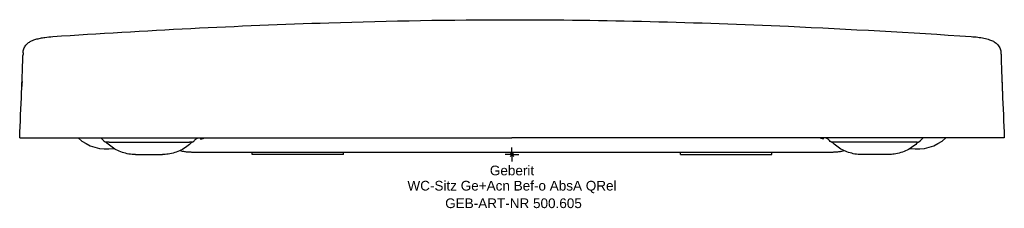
# Model space of a CAD drawing. Header units: millimetres. Extents: x -178 to 178, y -19 to 49.
import ezdxf
from ezdxf.enums import TextEntityAlignment as Align

# ---------------------------------------------------------------- set-up
doc = ezdxf.new("R2010")
doc.units = ezdxf.units.MM
doc.layers.get('0').update_dxf_attribs({"linetype": 'CONTINUOUS'})
for name, color, linetype, lineweight in [('Arbeitspunkt(DIN)', 7, 'CONTINUOUS', 25), ('GEB-ART-NR', 1, 'CONTINUOUS', 18), ('GEB-BEZUG', 2, 'CONTINUOUS', 25), ('GEB-TEXT', 5, 'CONTINUOUS', 18)]:
    doc.layers.add(name, color=color, linetype=linetype, lineweight=lineweight)
doc.layers.add('GEB-KONTUR-A', color=5, linetype='CONTINUOUS')
doc.styles.get("Standard").update_dxf_attribs({"font": 'arial.ttf'})

# ---------------------------------------------------------------- blocks, each defined once
blk = doc.blocks.new('Einfügepunkt')
at = {"layer": 'GEB-BEZUG'}
for p, q in [((-0.71, -0.71), (0.71, 0.71)), ((-0.71, 0.71), (0.71, -0.71))]:
    blk.add_line(p, q, dxfattribs=at)

msp = doc.modelspace()

# ---------------------------------------------------------------- linework, layer by layer
at = {"layer": 'Arbeitspunkt(DIN)', "ltscale": 25}
for q in [(-2.5, 0), (0, 2.5), (0, -2.5), (2.5, 0)]:
    msp.add_line((0, 0), q, dxfattribs=at)
at = {"layer": 'GEB-KONTUR-A', "ltscale": 25}
for p, q in [((-178.02, 6), (0, 6)), ((-146.47, 4.5), (-147.07, 4.5)), ((-145.77, 4.5), (-146.47, 4.5)), ((-145.77, 4.5), (-143.47, 4.5)), ((-143.47, 4.5), (-140.9, 4.5)), ((-140.9, 4.5), (-136.04, 4.5)), ((-115.72, 4.5), (-115.74, 4.5)), ((178.03, 6), (0, 6)), ((116.73, 4.5), (115.64, 4.5)), ((115.74, 4.5), (115.72, 4.5)), ((140.9, 4.5), (136.04, 4.5)), ((143.48, 4.5), (140.9, 4.5)), ((145.77, 4.5), (143.48, 4.5)), ((146.47, 4.5), (145.77, 4.5)), ((146.47, 4.5), (147.07, 4.5)), ((-136.22, 0), (-126.49, 0)), ((-113.61, 0.93), (-113.61, 0.93)), ((-94, 0), (-94, 0.75)), ((-61, 0), (-94, 0)), ((-61, 0), (-61, 0.76)), ((61, 0), (61, 0.76)), ((61, 0), (94, 0)), ((94, 0), (94, 0.75)), ((136.22, 0), (126.49, 0))]:
    msp.add_line(p, q, dxfattribs=at)
for centre, start, end in [((-146.7, 17.09), 227.3015, 279.9609), ((146.7, 17.09), 260.0391, 312.6985)]:
    msp.add_arc(centre, 15.09, start, end, dxfattribs=at)
for centre, major_axis, ratio, start_param, end_param in [((-172.4, 36.56), (-4.5, 0.16), 0.987814, 6.283178, 6.283666), ((172.4, 36.56), (4.5, 0.16), 0.987812, 6.282727, 6.283224)]:
    msp.add_ellipse(centre, major_axis=major_axis, ratio=ratio, start_param=start_param, end_param=end_param, dxfattribs=at)
for points, knots in [([(-166.11, 42.62), (-132.85, 44.85), (-99.54, 46.56), (-44.16, 48.31), (-22.08, 48.7), (0, 48.7)], [0, 0, 0, 0, 10.00145, 10.00145, 16.624508, 16.624508, 16.624508, 16.624508]), ([(0, 48.7), (33.34, 48.7), (66.69, 47.82), (122.05, 45.32), (144.09, 44.1), (166.11, 42.62)], [0, 0, 0, 0, 10.002858, 10.002858, 16.624301, 16.624301, 16.624301, 16.624301]), ([(-176.9, 36.72), (-176.88, 37.23), (-176.77, 37.74), (-176.42, 38.68), (-176.17, 39.11), (-175.57, 39.87), (-175.23, 40.19), (-174.52, 40.71), (-174.16, 40.91), (-173.31, 41.31), (-172.81, 41.49), (-171.77, 41.79), (-171.22, 41.92), (-170.12, 42.14), (-169.57, 42.24), (-168.09, 42.45), (-167.09, 42.55), (-166.11, 42.62)], [0, 0, 0, 0, 0.156994, 0.156994, 0.31176, 0.31176, 0.467497, 0.467497, 0.627054, 0.627054, 0.853604, 0.853604, 1.06614, 1.06614, 1.252621, 1.252621, 1.547903, 1.547903, 1.547903, 1.547903]), ([(166.11, 42.62), (166.92, 42.57), (167.73, 42.49), (169.28, 42.29), (170.02, 42.16), (171.47, 41.87), (172.17, 41.69), (173.26, 41.32), (173.7, 41.15), (174.58, 40.67), (175.03, 40.37), (175.83, 39.58), (176.19, 39.1), (176.66, 38.12), (176.8, 37.63), (176.88, 37), (176.89, 36.86), (176.9, 36.72)], [0, 0, 0, 0, 0.242392, 0.242392, 0.489426, 0.489426, 0.771363, 0.771363, 0.971829, 0.971829, 1.165594, 1.165594, 1.350503, 1.350503, 1.504647, 1.504647, 1.547513, 1.547513, 1.547513, 1.547513]), ([(-177.37, 23.73), (-177.36, 24), (-177.33, 24.59), (-177.3, 25.55), (-177.31, 25.25), (-177.24, 27.1), (-177.2, 28.17), (-177.09, 31.28), (-177.02, 33.37), (-176.93, 35.81)], [2.492185, 2.492185, 2.492185, 2.492185, 4.122605, 4.122605, 6.853704, 6.853704, 8.131298, 8.131298, 9.475389, 9.475389, 9.475389, 9.475389]), ([(-176.9, 36.72), (-176.9, 36.65), (-176.91, 36.51), (-176.91, 36.28), (-176.91, 36.27), (-176.92, 36.19), (-176.92, 36.12), (-176.92, 36.01), (-176.92, 35.97), (-176.93, 35.89), (-176.93, 35.85), (-176.93, 35.81), (-176.93, 35.81), (-176.93, 35.81)], [0, 0, 0, 0, 0.00878906, 0.00878906, 0.00976562, 0.00976562, 0.01409348, 0.01409348, 0.01757812, 0.01757812, 0.01953125, 0.01953125, 0.01953911, 0.01953911, 0.01953911, 0.01953911]), ([(176.9, 36.72), (176.9, 36.68), (176.9, 36.64), (176.9, 36.6), (176.9, 36.56), (176.91, 36.52), (176.91, 36.47), (176.91, 36.43), (176.91, 36.39), (176.91, 36.35), (176.91, 36.31), (176.91, 36.26), (176.92, 36.22), (176.92, 36.2), (176.92, 36.18), (176.92, 36.16), (176.92, 36.13), (176.92, 36.1), (176.92, 36.06), (176.92, 36), (176.93, 35.93), (176.93, 35.86), (176.93, 35.85), (176.93, 35.83), (176.93, 35.81)], [0, 0, 0, 0, 0.00390625, 0.00390625, 0.00390625, 0.00751612, 0.00751612, 0.00751612, 0.01092002, 0.01092002, 0.01092002, 0.01409627, 0.01409627, 0.01409627, 0.015625, 0.015625, 0.015625, 0.017735, 0.017735, 0.017735, 0.02206389, 0.02206389, 0.02206389, 0.02305625, 0.02305625, 0.02305625, 0.02305625]), ([(176.93, 35.81), (177.08, 31.69), (177.19, 28.58), (177.29, 25.83), (177.29, 25.91), (177.3, 25.57), (177.3, 25.52), (177.3, 25.47)], [0, 0, 0, 0, 2.270487, 2.270487, 4.175901, 4.175901, 4.462061, 4.462061, 4.462061, 4.462061]), ([(-177.27, 26.34), (-177.28, 26.14), (-177.28, 25.95), (-177.3, 25.56), (-177.31, 25.36), (-177.32, 24.98), (-177.33, 24.8), (-177.34, 24.61), (-177.34, 24.61), (-177.34, 24.6)], [0.3984288, 0.3984288, 0.3984288, 0.3984288, 0.42410989, 0.42410989, 0.45243212, 0.45243212, 0.48133751, 0.48133751, 0.48250957, 0.48250957, 0.48250957, 0.48250957]), ([(177.27, 26.34), (177.27, 26.18), (177.28, 26.02), (177.29, 25.87), (177.29, 25.83), (177.29, 25.8), (177.29, 25.76), (177.3, 25.6), (177.3, 25.44), (177.31, 25.29), (177.31, 25.25), (177.31, 25.21), (177.32, 25.17), (177.32, 25.1), (177.32, 25.02), (177.32, 24.95), (177.33, 24.84), (177.33, 24.73), (177.34, 24.62), (177.34, 24.62), (177.34, 24.61), (177.34, 24.61), (177.34, 24.55), (177.34, 24.5), (177.34, 24.45), (177.35, 24.42), (177.35, 24.39), (177.35, 24.37), (177.35, 24.36), (177.35, 24.34), (177.35, 24.33), (177.35, 24.32), (177.35, 24.31), (177.35, 24.3), (177.35, 24.3), (177.35, 24.29), (177.35, 24.29), (177.35, 24.25), (177.35, 24.22), (177.35, 24.18), (177.35, 24.17), (177.35, 24.15), (177.36, 24.14), (177.36, 24.04), (177.36, 23.94), (177.36, 23.85), (177.36, 23.85), (177.36, 23.84), (177.36, 23.83), (177.37, 23.74), (177.37, 23.66), (177.37, 23.57), (177.37, 23.56), (177.37, 23.55), (177.37, 23.54), (177.38, 23.46), (177.38, 23.38), (177.38, 23.3), (177.38, 23.29), (177.38, 23.27), (177.38, 23.26), (177.39, 23.19), (177.39, 23.12), (177.39, 23.05), (177.4, 23.02), (177.4, 23), (177.4, 22.98), (177.4, 22.97), (177.4, 22.97), (177.4, 22.96), (177.4, 22.91), (177.41, 22.86), (177.41, 22.81), (177.41, 22.8), (177.41, 22.79), (177.42, 22.78), (177.42, 22.75), (177.42, 22.72), (177.42, 22.69), (177.42, 22.69), (177.42, 22.69), (177.42, 22.69), (177.42, 22.68), (177.43, 22.66), (177.43, 22.65), (177.43, 22.64), (177.43, 22.64), (177.43, 22.63), (177.43, 22.62), (177.43, 22.62), (177.43, 22.61), (177.43, 22.61), (177.43, 22.61), (177.43, 22.61), (177.43, 22.58), (177.43, 22.56), (177.43, 22.54)], [0.4128688, 0.4128688, 0.4128688, 0.4128688, 0.4307247, 0.4307247, 0.4307247, 0.4346546, 0.4346546, 0.4346546, 0.4540685, 0.4540685, 0.4540685, 0.4588808, 0.4588808, 0.4588808, 0.46875, 0.46875, 0.46875, 0.4838059, 0.4838059, 0.4838059, 0.484375, 0.484375, 0.484375, 0.4921875, 0.4921875, 0.4921875, 0.4960937, 0.4960937, 0.4960937, 0.4980469, 0.4980469, 0.4980469, 0.4993725, 0.4993725, 0.4993725, 0.5, 0.5, 0.5, 0.5068589, 0.5068589, 0.5068589, 0.5094947, 0.5094947, 0.5094947, 0.5278472, 0.5278472, 0.5278472, 0.5291279, 0.5291279, 0.5291279, 0.5471527, 0.5471527, 0.5471527, 0.5492642, 0.5492642, 0.5492642, 0.5668111, 0.5668111, 0.5668111, 0.5700017, 0.5700017, 0.5700017, 0.5865304, 0.5865304, 0.5865304, 0.5926409, 0.5926409, 0.5926409, 0.5937665, 0.5937665, 0.5937665, 0.6063725, 0.6063725, 0.6063725, 0.609375, 0.609375, 0.609375, 0.617025, 0.617025, 0.617025, 0.6171875, 0.6171875, 0.6171875, 0.6210937, 0.6210937, 0.6210937, 0.6230469, 0.6230469, 0.6230469, 0.6246038, 0.6246038, 0.6246038, 0.625, 0.625, 0.625, 0.6310816, 0.6310816, 0.6310816, 0.6310816]), ([(-178.02, 6), (-178.09, 6), (-178.11, 6.02), (-178.12, 6.04), (-178.12, 6.05), (-178.12, 6.05)], [0.000001, 0.000001, 0.000001, 0.000001, 2.161246, 2.161246, 2.56565, 2.56565, 2.56565, 2.56565]), ([(-147.52, 4.73), (-147.6, 4.84), (-147.69, 4.94), (-147.87, 5.14), (-147.97, 5.24), (-148.28, 5.54), (-148.5, 5.72), (-148.77, 5.93), (-148.82, 5.97), (-148.87, 6)], [0, 0, 0, 0, 0.0393107, 0.0393107, 0.0839824, 0.0839824, 0.1782543, 0.1782543, 0.1975242, 0.1975242, 0.1975242, 0.1975242]), ([(-147.07, 4.5), (-147.1, 4.5), (-147.13, 4.51), (-147.18, 4.51), (-147.21, 4.52), (-147.29, 4.54), (-147.35, 4.57), (-147.44, 4.64), (-147.49, 4.68), (-147.52, 4.73)], [0, 0, 0, 0, 0.00829577, 0.00829577, 0.01641474, 0.01641474, 0.03428734, 0.03428734, 0.05220762, 0.05220762, 0.05220762, 0.05220762]), ([(-136.22, 0), (-137.83, 0), (-139.45, 0.27), (-142.48, 1.28), (-143.92, 2.03), (-145.82, 3.44), (-146.42, 3.95), (-146.97, 4.5)], [0.000001, 0.000001, 0.000001, 0.000001, 0.481353, 0.481353, 0.95695, 0.95695, 1.192022, 1.192022, 1.192022, 1.192022]), ([(-136.04, 4.5), (-136.04, 4.5), (-136.04, 4.5), (-136, 4.5), (-135.95, 4.5), (-135.87, 4.5), (-135.82, 4.5), (-135.76, 4.5), (-135.75, 4.5), (-135.68, 4.5), (-135.63, 4.5), (-135.53, 4.5), (-135.48, 4.5), (-135.41, 4.5), (-135.38, 4.5), (-135.28, 4.5), (-135.2, 4.5), (-135.09, 4.5), (-135.06, 4.5), (-134.97, 4.5), (-134.92, 4.5), (-134.79, 4.5), (-134.72, 4.5), (-134.61, 4.5), (-134.58, 4.5), (-134.47, 4.5), (-134.39, 4.5), (-134.23, 4.5), (-134.14, 4.5), (-134.04, 4.5), (-134.02, 4.5), (-133.9, 4.5), (-133.8, 4.5), (-133.6, 4.5), (-133.52, 4.5), (-133.34, 4.5), (-133.25, 4.5), (-133.11, 4.5), (-133.06, 4.5), (-132.95, 4.5), (-132.88, 4.5), (-132.68, 4.5), (-132.55, 4.5), (-132.37, 4.5), (-132.33, 4.5), (-132.23, 4.5), (-132.18, 4.5), (-132.03, 4.5), (-131.93, 4.5), (-131.73, 4.5), (-131.63, 4.5), (-131.51, 4.5), (-131.5, 4.5), (-131.46, 4.5), (-131.43, 4.5), (-131.28, 4.5), (-131.16, 4.5), (-130.91, 4.5), (-130.78, 4.5), (-130.66, 4.5)], [0, 0, 0, 0, 0.0011018, 0.0011018, 0.0515983, 0.0515983, 0.1, 0.1, 0.1120271, 0.1120271, 0.1624066, 0.1624066, 0.2, 0.2, 0.2229951, 0.2229951, 0.2766104, 0.2766104, 0.2999999, 0.2999999, 0.3339976, 0.3339976, 0.3815552, 0.3815552, 0.3999999, 0.3999999, 0.4450503, 0.4450503, 0.4912331, 0.4912331, 0.4999999, 0.4999999, 0.5562248, 0.5562248, 0.5999998, 0.5999998, 0.6452353, 0.6452353, 0.6668986, 0.6668986, 0.6999998, 0.6999998, 0.7574317, 0.7574317, 0.7780542, 0.7780542, 0.7999997, 0.7999997, 0.8415342, 0.8415342, 0.8829925, 0.8829925, 0.8890605, 0.8890605, 0.8999997, 0.8999997, 0.9499997, 0.9499997, 0.9999997, 0.9999997, 0.9999997, 0.9999997]), ([(-130.66, 4.5), (-130.58, 4.5), (-130.51, 4.5), (-130.21, 4.5), (-129.99, 4.5), (-129.67, 4.5), (-129.58, 4.5), (-129.28, 4.5), (-129.07, 4.5), (-128.77, 4.5), (-128.67, 4.5), (-128.38, 4.5), (-128.19, 4.5), (-127.89, 4.5), (-127.79, 4.5), (-127.52, 4.5), (-127.35, 4.5), (-127.09, 4.5), (-126.98, 4.5), (-126.73, 4.5), (-126.59, 4.5), (-126.35, 4.5), (-126.24, 4.5), (-126, 4.5), (-125.87, 4.5), (-125.62, 4.5), (-125.49, 4.5), (-125.25, 4.5), (-125.12, 4.5), (-124.86, 4.5), (-124.72, 4.5), (-124.46, 4.5), (-124.34, 4.5), (-124.05, 4.5), (-123.89, 4.5), (-123.6, 4.5), (-123.48, 4.5), (-123.17, 4.5), (-122.98, 4.5), (-122.68, 4.5), (-122.57, 4.5), (-122.26, 4.5), (-122.07, 4.5), (-121.78, 4.5), (-121.69, 4.5), (-121.4, 4.5), (-121.2, 4.5), (-120.93, 4.5), (-120.85, 4.5), (-120.57, 4.5), (-120.37, 4.5), (-120.12, 4.5), (-120.05, 4.5), (-119.79, 4.5), (-119.59, 4.5), (-119.35, 4.5), (-119.3, 4.5), (-119.06, 4.5), (-118.86, 4.5), (-118.64, 4.5), (-118.61, 4.5), (-118.38, 4.5), (-118.21, 4.5), (-118.02, 4.5), (-117.99, 4.5), (-117.8, 4.5), (-117.64, 4.5), (-117.48, 4.5), (-117.47, 4.5), (-117.31, 4.5), (-117.18, 4.5), (-117.06, 4.5), (-117.05, 4.5), (-116.93, 4.5), (-116.82, 4.5), (-116.73, 4.5)], [0, 0, 0, 0, 0.0130234, 0.0130234, 0.0526316, 0.0526316, 0.068025, 0.068025, 0.1052632, 0.1052632, 0.1228016, 0.1228016, 0.1578947, 0.1578947, 0.1777112, 0.1777112, 0.2105263, 0.2105263, 0.2326201, 0.2326201, 0.2631579, 0.2631579, 0.2872253, 0.2872253, 0.3157895, 0.3157895, 0.3421222, 0.3421222, 0.368421, 0.368421, 0.3969484, 0.3969484, 0.4210526, 0.4210526, 0.4515699, 0.4515699, 0.4736842, 0.4736842, 0.5067693, 0.5067693, 0.5263158, 0.5263158, 0.5614274, 0.5614274, 0.5789474, 0.5789474, 0.6162436, 0.6162436, 0.6315789, 0.6315789, 0.671064, 0.671064, 0.6842105, 0.6842105, 0.7258832, 0.7258832, 0.7368421, 0.7368421, 0.7807424, 0.7807424, 0.7894737, 0.7894737, 0.8355648, 0.8355648, 0.8421052, 0.8421052, 0.8903851, 0.8903851, 0.8947368, 0.8947368, 0.9451875, 0.9451875, 0.9473684, 0.9473684, 1, 1, 1, 1]), ([(-115.74, 4.5), (-116.91, 3.33), (-118.29, 2.33), (-121.22, 0.87), (-122.8, 0.37), (-125.08, 0.05), (-125.79, 0), (-126.49, 0)], [0, 0, 0, 0, 0.498551, 0.498551, 0.98165, 0.98165, 1.191804, 1.191804, 1.191804, 1.191804]), ([(-115.64, 4.5), (-115.65, 4.5), (-115.65, 4.5), (-115.7, 4.5), (-115.73, 4.5), (-115.95, 4.5), (-116.27, 4.5), (-116.73, 4.5)], [0, 0, 0, 0, 0.0878935, 0.0878935, 0.1752158, 0.1752158, 0.4910799, 0.4910799, 0.4910799, 0.4910799]), ([(-115.17, 4.73), (-115.21, 4.68), (-115.25, 4.64), (-115.36, 4.57), (-115.42, 4.54), (-115.51, 4.52), (-115.54, 4.51), (-115.59, 4.51), (-115.6, 4.5), (-115.62, 4.5), (-115.63, 4.5), (-115.64, 4.5), (-115.64, 4.5), (-115.64, 4.5), (-115.64, 4.5), (-115.64, 4.5)], [0, 0, 0, 0, 0.01918232, 0.01918232, 0.03805588, 0.03805588, 0.04740674, 0.04740674, 0.05213211, 0.05213211, 0.05390291, 0.05390291, 0.05398591, 0.05398591, 0.05401549, 0.05401549, 0.05401549, 0.05401549]), ([(-113.56, 5.96), (-113.56, 5.96), (-113.56, 5.96), (-113.56, 5.96), (-113.59, 5.96), (-113.74, 5.91), (-113.81, 5.88), (-113.96, 5.8), (-114.01, 5.78), (-114.15, 5.7), (-114.25, 5.64), (-114.44, 5.5), (-114.53, 5.42), (-114.76, 5.21), (-114.88, 5.08), (-115.06, 4.87), (-115.11, 4.8), (-115.17, 4.73)], [0.3081465, 0.3081465, 0.3081465, 0.3081465, 0.3137843, 0.3137843, 0.4147229, 0.4147229, 0.4715876, 0.4715876, 0.494469, 0.494469, 0.5321499, 0.5321499, 0.5694696, 0.5694696, 0.6249804, 0.6249804, 0.6508524, 0.6508524, 0.6508524, 0.6508524]), ([(-112.86, 5.64), (-112.86, 5.64), (-112.86, 5.64), (-112.85, 5.64), (-112.84, 5.64), (-112.83, 5.64), (-112.82, 5.65), (-112.8, 5.65), (-112.79, 5.65), (-112.77, 5.65), (-112.76, 5.65), (-112.75, 5.65), (-112.73, 5.66), (-112.71, 5.66), (-112.69, 5.66), (-112.66, 5.66), (-112.65, 5.67), (-112.63, 5.67), (-112.6, 5.67), (-112.58, 5.67), (-112.55, 5.68), (-112.53, 5.68), (-112.51, 5.68), (-112.5, 5.69), (-112.49, 5.69), (-112.48, 5.69), (-112.47, 5.69), (-112.47, 5.69), (-112.46, 5.69), (-112.46, 5.69), (-112.45, 5.69), (-112.45, 5.69), (-112.44, 5.69), (-112.44, 5.69), (-112.4, 5.7), (-112.36, 5.71), (-112.32, 5.71), (-112.3, 5.72), (-112.29, 5.72), (-112.27, 5.72), (-112.24, 5.73), (-112.21, 5.73), (-112.18, 5.74), (-112.17, 5.74), (-112.16, 5.74), (-112.16, 5.74), (-112.15, 5.74), (-112.14, 5.75), (-112.13, 5.75), (-112.12, 5.75), (-112.12, 5.75), (-112.11, 5.75), (-112.1, 5.75), (-112.1, 5.75), (-112.09, 5.76), (-112.06, 5.76), (-112.04, 5.77), (-112.01, 5.77), (-111.99, 5.78), (-111.96, 5.78), (-111.94, 5.79), (-111.92, 5.79), (-111.91, 5.8), (-111.89, 5.8), (-111.87, 5.81), (-111.86, 5.81), (-111.84, 5.82), (-111.83, 5.82), (-111.81, 5.83), (-111.8, 5.83), (-111.8, 5.83), (-111.79, 5.83), (-111.78, 5.84), (-111.78, 5.84), (-111.77, 5.84), (-111.76, 5.84), (-111.76, 5.85), (-111.75, 5.85), (-111.74, 5.85), (-111.74, 5.85), (-111.73, 5.86), (-111.72, 5.86), (-111.71, 5.86), (-111.7, 5.87), (-111.68, 5.87), (-111.67, 5.88), (-111.66, 5.89), (-111.64, 5.89), (-111.63, 5.9), (-111.62, 5.9), (-111.61, 5.91)], [0, 0, 0, 0, 0.0336351, 0.0336351, 0.0336351, 0.0674978, 0.0674978, 0.0674978, 0.101943, 0.101943, 0.101943, 0.125, 0.125, 0.125, 0.1608685, 0.1608685, 0.1608685, 0.1875, 0.1875, 0.1875, 0.21875, 0.21875, 0.21875, 0.234375, 0.234375, 0.234375, 0.2400963, 0.2400963, 0.2400963, 0.2460466, 0.2460466, 0.2460466, 0.25, 0.25, 0.25, 0.3381694, 0.3381694, 0.3381694, 0.375, 0.375, 0.375, 0.4375, 0.4375, 0.4375, 0.4563037, 0.4563037, 0.4563037, 0.4749719, 0.4749719, 0.4749719, 0.4921212, 0.4921212, 0.4921212, 0.5, 0.5, 0.5, 0.5487105, 0.5487105, 0.5487105, 0.5998761, 0.5998761, 0.5998761, 0.6445776, 0.6445776, 0.6445776, 0.6994543, 0.6994543, 0.6994543, 0.75, 0.75, 0.75, 0.7827537, 0.7827537, 0.7827537, 0.8154606, 0.8154606, 0.8154606, 0.8456833, 0.8456833, 0.8456833, 0.875, 0.875, 0.875, 0.9221708, 0.9221708, 0.9221708, 0.9680296, 0.9680296, 0.9680296, 1, 1, 1, 1]), ([(-111.61, 5.91), (-111.59, 5.92), (-111.57, 5.94), (-111.53, 5.96), (-111.52, 5.97), (-111.51, 5.99), (-111.5, 5.99), (-111.5, 6), (-111.5, 6), (-111.49, 6)], [0, 0, 0, 0, 0.0625, 0.0625, 0.09375, 0.09375, 0.109375, 0.109375, 0.1174285, 0.1174285, 0.1174285, 0.1174285]), ([(111.61, 5.91), (111.56, 5.94), (111.52, 5.97), (111.5, 6), (111.5, 6), (111.5, 6), (111.49, 6)], [0, 0, 0, 0, 0.1121808, 0.1121808, 0.1121808, 0.1158038, 0.1158038, 0.1158038, 0.1158038]), ([(112.86, 5.64), (112.81, 5.65), (112.76, 5.65), (112.71, 5.66), (112.66, 5.66), (112.61, 5.67), (112.56, 5.68), (112.52, 5.68), (112.48, 5.69), (112.44, 5.69), (112.4, 5.7), (112.35, 5.71), (112.31, 5.71), (112.27, 5.72), (112.23, 5.73), (112.19, 5.74), (112.16, 5.74), (112.13, 5.75), (112.09, 5.76), (112.03, 5.77), (111.98, 5.78), (111.93, 5.79), (111.92, 5.8), (111.91, 5.8), (111.89, 5.8), (111.84, 5.82), (111.8, 5.83), (111.76, 5.84), (111.72, 5.86), (111.68, 5.87), (111.65, 5.89), (111.64, 5.9), (111.63, 5.9), (111.61, 5.91)], [0, 0, 0, 0, 0.089139, 0.089139, 0.089139, 0.1775232, 0.1775232, 0.1775232, 0.25, 0.25, 0.25, 0.3378149, 0.3378149, 0.3378149, 0.4269868, 0.4269868, 0.4269868, 0.5, 0.5, 0.5, 0.6346264, 0.6346264, 0.6346264, 0.6706217, 0.6706217, 0.6706217, 0.8083948, 0.8083948, 0.8083948, 0.9475104, 0.9475104, 0.9475104, 1, 1, 1, 1]), ([(115.17, 4.73), (114.99, 4.96), (114.8, 5.18), (114.45, 5.49), (114.31, 5.6), (114.12, 5.72), (114.06, 5.75), (113.95, 5.81), (113.88, 5.84), (113.78, 5.89), (113.74, 5.9), (113.65, 5.94), (113.62, 5.95), (113.57, 5.96), (113.56, 5.96), (113.56, 5.96)], [0, 0, 0, 0, 0.086117, 0.086117, 0.1408445, 0.1408445, 0.1632422, 0.1632422, 0.1953973, 0.1953973, 0.2298497, 0.2298497, 0.2796825, 0.2796825, 0.3428546, 0.3428546, 0.3428546, 0.3428546]), ([(115.64, 4.5), (115.6, 4.5), (115.57, 4.51), (115.5, 4.52), (115.47, 4.53), (115.38, 4.56), (115.32, 4.59), (115.23, 4.66), (115.2, 4.69), (115.17, 4.73)], [0, 0, 0, 0, 0.01023215, 0.01023215, 0.02017019, 0.02017019, 0.03918206, 0.03918206, 0.05405024, 0.05405024, 0.05405024, 0.05405024]), ([(126.49, 0), (124.88, 0), (123.26, 0.27), (120.23, 1.28), (118.79, 2.03), (116.89, 3.44), (116.29, 3.95), (115.74, 4.5)], [0, 0, 0, 0, 0.481343, 0.481343, 0.95694, 0.95694, 1.19202, 1.19202, 1.19202, 1.19202]), ([(130.66, 4.5), (130.58, 4.5), (130.51, 4.5), (130.21, 4.5), (129.99, 4.5), (129.67, 4.5), (129.59, 4.5), (129.29, 4.5), (129.07, 4.5), (128.77, 4.5), (128.67, 4.5), (128.38, 4.5), (128.19, 4.5), (127.89, 4.5), (127.79, 4.5), (127.52, 4.5), (127.36, 4.5), (127.09, 4.5), (126.98, 4.5), (126.74, 4.5), (126.59, 4.5), (126.35, 4.5), (126.24, 4.5), (126, 4.5), (125.87, 4.5), (125.62, 4.5), (125.5, 4.5), (125.25, 4.5), (125.12, 4.5), (124.86, 4.5), (124.72, 4.5), (124.46, 4.5), (124.34, 4.5), (124.05, 4.5), (123.89, 4.5), (123.6, 4.5), (123.48, 4.5), (123.17, 4.5), (122.98, 4.5), (122.68, 4.5), (122.57, 4.5), (122.26, 4.5), (122.07, 4.5), (121.78, 4.5), (121.69, 4.5), (121.4, 4.5), (121.2, 4.5), (120.93, 4.5), (120.85, 4.5), (120.57, 4.5), (120.37, 4.5), (120.12, 4.5), (120.05, 4.5), (119.79, 4.5), (119.59, 4.5), (119.35, 4.5), (119.3, 4.5), (119.06, 4.5), (118.86, 4.5), (118.65, 4.5), (118.61, 4.5), (118.38, 4.5), (118.21, 4.5), (118.02, 4.5), (117.99, 4.5), (117.8, 4.5), (117.64, 4.5), (117.48, 4.5), (117.47, 4.5), (117.31, 4.5), (117.18, 4.5), (117.06, 4.5), (117.05, 4.5), (116.93, 4.5), (116.82, 4.5), (116.73, 4.5)], [0, 0, 0, 0, 0.0130234, 0.0130234, 0.0526316, 0.0526316, 0.068025, 0.068025, 0.1052632, 0.1052632, 0.1228016, 0.1228016, 0.1578947, 0.1578947, 0.1777112, 0.1777112, 0.2105263, 0.2105263, 0.2326201, 0.2326201, 0.2631579, 0.2631579, 0.2872253, 0.2872253, 0.3157895, 0.3157895, 0.3421222, 0.3421222, 0.368421, 0.368421, 0.3969484, 0.3969484, 0.4210526, 0.4210526, 0.4515699, 0.4515699, 0.4736842, 0.4736842, 0.5067693, 0.5067693, 0.5263158, 0.5263158, 0.5614274, 0.5614274, 0.5789474, 0.5789474, 0.6162436, 0.6162436, 0.6315789, 0.6315789, 0.671064, 0.671064, 0.6842105, 0.6842105, 0.7258832, 0.7258832, 0.7368421, 0.7368421, 0.7807424, 0.7807424, 0.7894737, 0.7894737, 0.8355648, 0.8355648, 0.8421052, 0.8421052, 0.8903851, 0.8903851, 0.8947368, 0.8947368, 0.9451875, 0.9451875, 0.9473684, 0.9473684, 1, 1, 1, 1]), ([(136.04, 4.5), (136.04, 4.5), (136.04, 4.5), (136, 4.5), (135.95, 4.5), (135.87, 4.5), (135.82, 4.5), (135.76, 4.5), (135.75, 4.5), (135.68, 4.5), (135.63, 4.5), (135.53, 4.5), (135.48, 4.5), (135.41, 4.5), (135.38, 4.5), (135.28, 4.5), (135.2, 4.5), (135.09, 4.5), (135.06, 4.5), (134.97, 4.5), (134.92, 4.5), (134.79, 4.5), (134.72, 4.5), (134.61, 4.5), (134.58, 4.5), (134.47, 4.5), (134.39, 4.5), (134.23, 4.5), (134.14, 4.5), (134.04, 4.5), (134.03, 4.5), (133.9, 4.5), (133.8, 4.5), (133.6, 4.5), (133.52, 4.5), (133.34, 4.5), (133.25, 4.5), (133.11, 4.5), (133.06, 4.5), (132.95, 4.5), (132.88, 4.5), (132.68, 4.5), (132.55, 4.5), (132.38, 4.5), (132.33, 4.5), (132.23, 4.5), (132.18, 4.5), (132.03, 4.5), (131.93, 4.5), (131.73, 4.5), (131.63, 4.5), (131.51, 4.5), (131.5, 4.5), (131.46, 4.5), (131.43, 4.5), (131.28, 4.5), (131.16, 4.5), (130.91, 4.5), (130.78, 4.5), (130.66, 4.5)], [0, 0, 0, 0, 0.0011018, 0.0011018, 0.0515983, 0.0515983, 0.1, 0.1, 0.1120271, 0.1120271, 0.1624066, 0.1624066, 0.2, 0.2, 0.2229951, 0.2229951, 0.2766104, 0.2766104, 0.2999999, 0.2999999, 0.3339976, 0.3339976, 0.3815552, 0.3815552, 0.3999999, 0.3999999, 0.4450503, 0.4450503, 0.4912331, 0.4912331, 0.4999999, 0.4999999, 0.5562248, 0.5562248, 0.5999998, 0.5999998, 0.6452353, 0.6452353, 0.6668986, 0.6668986, 0.6999998, 0.6999998, 0.7574317, 0.7574317, 0.7780542, 0.7780542, 0.7999997, 0.7999997, 0.8415342, 0.8415342, 0.8829925, 0.8829925, 0.8890605, 0.8890605, 0.8999997, 0.8999997, 0.9499997, 0.9499997, 0.9999997, 0.9999997, 0.9999997, 0.9999997]), ([(146.97, 4.5), (145.8, 3.33), (144.42, 2.33), (141.49, 0.87), (139.91, 0.37), (137.63, 0.05), (136.92, 0), (136.22, 0)], [0, 0, 0, 0, 0.498551, 0.498551, 0.98165, 0.98165, 1.191804, 1.191804, 1.191804, 1.191804]), ([(147.07, 4.5), (147.06, 4.5), (147.06, 4.5), (147.01, 4.5), (146.99, 4.5), (146.97, 4.5)], [0, 0, 0, 0, 0.1000497, 0.1000497, 0.1474033, 0.1474033, 0.1474033, 0.1474033]), ([(147.52, 4.73), (147.49, 4.68), (147.44, 4.64), (147.34, 4.57), (147.29, 4.54), (147.2, 4.52), (147.17, 4.51), (147.13, 4.51), (147.12, 4.5), (147.09, 4.5), (147.09, 4.5), (147.08, 4.5), (147.08, 4.5), (147.08, 4.5), (147.08, 4.5), (147.07, 4.5), (147.07, 4.5), (147.07, 4.5)], [0, 0, 0, 0, 0.01815823, 0.01815823, 0.03602217, 0.03602217, 0.04486997, 0.04486997, 0.04934055, 0.04934055, 0.05101587, 0.05101587, 0.05164405, 0.05164405, 0.05187962, 0.05187962, 0.05210361, 0.05210361, 0.05210361, 0.05210361]), ([(148.87, 6), (148.66, 5.85), (148.45, 5.68), (148.12, 5.39), (148, 5.27), (147.76, 5.02), (147.63, 4.88), (147.52, 4.73)], [1.1562677, 1.1562677, 1.1562677, 1.1562677, 1.2439787, 1.2439787, 1.2977052, 1.2977052, 1.3535849, 1.3535849, 1.3535849, 1.3535849]), ([(178.03, 6), (178.09, 6), (178.11, 6.02), (178.12, 6.04), (178.12, 6.05), (178.12, 6.05)], [0.000001, 0.000001, 0.000001, 0.000001, 2.161246, 2.161246, 2.56565, 2.56565, 2.56565, 2.56565]), ([(0, 0.78), (-11.41, 0.78), (-22.95, 0.78), (-44.21, 0.77), (-54.2, 0.77), (-71.37, 0.76), (-78.86, 0.75), (-91.77, 0.75), (-97.34, 0.75), (-106.3, 0.76), (-109.59, 0.77), (-114, 0.78), (-115.04, 0.78), (-116, 0.8), (-116.14, 0.8), (-116.61, 0.82), (-116.79, 0.82), (-117.46, 0.88), (-117.62, 0.89), (-117.99, 0.94), (-118.2, 0.96), (-118.89, 1.06), (-119.43, 1.16), (-120.06, 1.31), (-120.16, 1.34), (-120.25, 1.36)], [0, 0, 0, 0, 3.423, 3.423, 6.620599, 6.620599, 9.54451, 9.54451, 12.461285, 12.461285, 15.489765, 15.489765, 18.586667, 18.586667, 19.277343, 19.277343, 19.645444, 19.645444, 19.736134, 19.736134, 19.821691, 19.821691, 19.994874, 19.994874, 20.024525, 20.024525, 20.024525, 20.024525]), ([(120.25, 1.36), (119.93, 1.28), (119.61, 1.21), (118.89, 1.07), (118.48, 1), (117.84, 0.92), (117.58, 0.89), (117.21, 0.86), (117.08, 0.85), (116.78, 0.83), (116.65, 0.82), (116.32, 0.81), (116.19, 0.8), (115.7, 0.79), (115.4, 0.79), (113.58, 0.77), (110.9, 0.77), (101.61, 0.76), (95.62, 0.75), (82.02, 0.75), (74.57, 0.76), (58.27, 0.76), (49.3, 0.77), (30.85, 0.78), (21.23, 0.78), (7.75, 0.78), (3.87, 0.78), (0, 0.78)], [0.439523, 0.439523, 0.439523, 0.439523, 0.541012, 0.541012, 0.679473, 0.679473, 0.805701, 0.805701, 0.920354, 0.920354, 1.114705, 1.114705, 1.565246, 1.565246, 2.9152, 2.9152, 6.996187, 6.996187, 10.443107, 10.443107, 13.454739, 13.454739, 16.402488, 16.402488, 19.299924, 19.299924, 20.461664, 20.461664, 20.461664, 20.461664])]:
    msp.add_open_spline(points, degree=3, knots=knots, dxfattribs=at)
for points in [[(-178.12, 6.05), (-177.89, 11.55), (-177.66, 17.05), (-177.43, 22.54)], [(-177.43, 22.29), (-177.4, 23.11), (-177.37, 23.88), (-177.34, 24.6)], [(177.37, 23.75), (177.37, 23.69), (177.37, 23.64), (177.37, 23.64)], [(177.43, 22.54), (177.66, 17.05), (177.89, 11.55), (178.12, 6.05)], [(-147.52, 4.73), (-147.52, 4.73), (-147.52, 4.73), (-147.52, 4.73)]]:
    msp.add_open_spline(points, degree=3, dxfattribs=at)

# ---------------------------------------------------------------- block references
at = {"ltscale": 25}
msp.add_blockref('Einfügepunkt', (0, 0), dxfattribs=at)

# ---------------------------------------------------------------- texts
at = {"layer": 'GEB-ART-NR'}
msp.add_text('GEB-ART-NR 500.605', height=3.5, dxfattribs=at).set_placement((0.55, -19.34), align=Align.CENTER)
at = {"layer": 'GEB-TEXT'}
for s, p in [('Geberit', (0, -7.5)), ('WC-Sitz Ge+Acn Bef-o AbsA QRel', (0, -13))]:
    msp.add_text(s, height=3.5, dxfattribs=at).set_placement(p, align=Align.CENTER)

doc.saveas('drawing.dxf')
